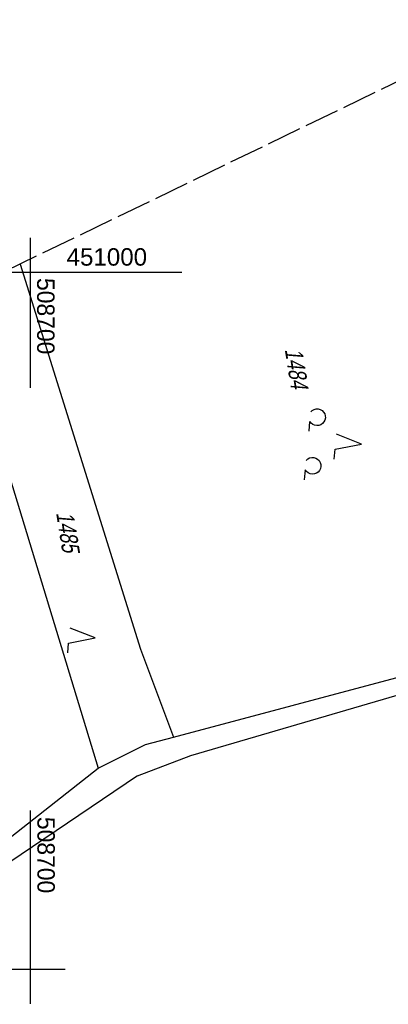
# Model space of a CAD drawing. Extents: x 508513 to 509174, y 450079 to 451036.
# Tile 49 of 51: x 508698 to 508751, y 450895 to 451036. Entities that reach past the tile are written whole.
import ezdxf

# ---------------------------------------------------------------- set-up
doc = ezdxf.new("R2010")
doc.units = 0
doc.header["$LTSCALE"] = 10
doc.header["$MEASUREMENT"] = 0
doc.linetypes.add('LT00', pattern=[0])
doc.linetypes.add('LT14', pattern=[0.6, 0.5, -0.1])
doc.layers.get('0').update_dxf_attribs({"linetype": 'LT00'})
doc.layers.add('-BLATT_122-RAND', color=7, linetype='LT14', plot=False)
for name, color, linetype in [('DFK_FLUR_NR', 250, 'LT00'), ('DFK_KATASTER', 250, 'LT00'), ('DFK_NUTZUNG', 250, 'LT00'), ('V121_RASTER', 250, 'LT00'), ('V122_RASTER', 250, 'LT00')]:
    doc.layers.add(name, color=color, linetype=linetype)
doc.styles.get("Standard").update_dxf_attribs({"font": 'ARIAL.TTF'})

# ---------------------------------------------------------------- blocks, each defined once
blk = doc.blocks.new('SYMB7222')
at = {"color": 0, "linetype": 'ByBlock'}
blk.add_line((0, 0.185), (-0.11, -0.185), dxfattribs=at)
blk.add_lwpolyline([(0.25, -0.185), (0.11, -0.185), (0, 0.185)], dxfattribs=at)
blk = doc.blocks.new('SYMB7201')
at = {"color": 0, "linetype": 'ByBlock'}
for p, q in [((0, 0.385), (-0.11, 0.015)), ((-0.255, -0.385), (-0.115, -0.385)), ((0.445, -0.385), (0.585, -0.385))]:
    blk.add_line(p, q, dxfattribs=at)
for points in [[(0.25, 0.015), (0.11, 0.015), (0, 0.385)], [(-0.393816, -0.383308), (-0.416239, -0.362945), (-0.432849, -0.337617), (-0.442589, -0.308936), (-0.444836, -0.27873), (-0.439449, -0.248923), (-0.426769, -0.221415), (-0.407606, -0.197958), (-0.38318, -0.180047), (-0.355047, -0.168823), (-0.325, -0.165), (-0.294953, -0.168823), (-0.26682, -0.180047), (-0.242394, -0.197959), (-0.223231, -0.221415), (-0.210551, -0.248923), (-0.205164, -0.27873), (-0.207411, -0.308936), (-0.21715, -0.337617), (-0.233761, -0.362945), (-0.256184, -0.383308)], [(0.306185, -0.383308), (0.283761, -0.362945), (0.267151, -0.337617), (0.257411, -0.308936), (0.255164, -0.27873), (0.260552, -0.248923), (0.273231, -0.221415), (0.292394, -0.197958), (0.31682, -0.180047), (0.344953, -0.168823), (0.375, -0.165), (0.405047, -0.168823), (0.43318, -0.180047), (0.457606, -0.197959), (0.476769, -0.221415), (0.489449, -0.248923), (0.494836, -0.27873), (0.492589, -0.308936), (0.48285, -0.337617), (0.466239, -0.362945), (0.443816, -0.383308)]]:
    blk.add_lwpolyline(points, dxfattribs=at)

msp = doc.modelspace()

# ---------------------------------------------------------------- linework, layer by layer
at = {"layer": '-BLATT_122-RAND'}
msp.add_lwpolyline([(508512.7, 450911.31), (508915.59, 450078.66), (509173.94, 450203.66), (508771.04, 451036.31), (508512.7, 450911.31)], dxfattribs=at)
at = {"layer": 'DFK_KATASTER'}
for p, q in [((508698.54, 451001.23), (508715.8, 450945.93)), ((508689.08, 450996.66), (508709.71, 450928.84)), ((508720.55, 450933.31), (508781.13, 450949.46)), ((508715.8, 450945.93), (508720.55, 450933.31)), ((508723, 450930.65), (508759.19, 450941.26)), ((508716.5, 450932.23), (508720.55, 450933.31)), ((508709.71, 450928.84), (508716.5, 450932.23)), ((508715.36, 450927.73), (508723, 450930.65)), ((508705.22, 450925.3), (508709.71, 450928.84)), ((508715.36, 450927.73), (508691.7, 450911.74)), ((508696.41, 450918.37), (508705.22, 450925.3))]:
    msp.add_line(p, q, dxfattribs=at)
at = {"layer": 'V121_RASTER'}
for p, q in [((508700, 450995), (508700, 451005)), ((508705, 451000), (508695, 451000)), ((508700, 450903.71), (508700, 450922.77))]:
    msp.add_line(p, q, dxfattribs=at)
at = {"layer": 'V122_RASTER'}
for p, q in [((508700, 450983.44), (508700, 451001.94)), ((508721.73, 451000), (508696, 451000)), ((508700, 450895), (508700, 450905)), ((508695, 450900), (508705, 450900))]:
    msp.add_line(p, q, dxfattribs=at)

# ---------------------------------------------------------------- block references
at = {"layer": 'DFK_NUTZUNG', "xscale": 10.00000000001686, "yscale": 10, "zscale": 10, "rotation": 264.7377100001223}
for name, p in [('SYMB7201', (508743.67, 450975.74)), ('SYMB7222', (508707.43, 450947.71))]:
    msp.add_blockref(name, p, dxfattribs=at)

# ---------------------------------------------------------------- texts
at = {"layer": 'DFK_FLUR_NR', "oblique": 13.754, "width": 0.75}
for s, p in [('1484', (508736.49, 450988.97)), ('1485', (508703.68, 450965.5))]:
    msp.add_text(s, height=2.5, rotation=279.0666, dxfattribs=at).set_placement(p)
at = {"layer": 'V121_RASTER', "width": 0.941}
msp.add_text(' 508700', height=2.5, rotation=-90.0007, dxfattribs=at).set_placement((508701, 450922.77))
at = {"layer": 'V122_RASTER'}
for s, rotation, width, p in [(' 451000', 0.0004, 0.991, (508704.23, 451001)), (' 508700', -89.9996, 0.941, (508700.96, 451000.14))]:
    msp.add_text(s, height=2.5, rotation=rotation, dxfattribs=dict(at, width=width)).set_placement(p)

doc.saveas('drawing.dxf')
